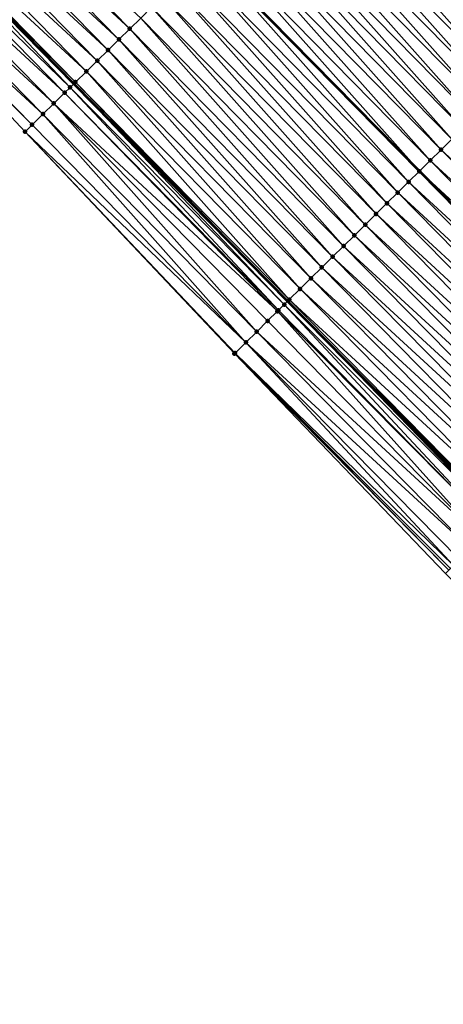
# Model space of a CAD drawing. Header units: feet. Extents: x 2007189 to 2022806, y 818621 to 837694.
# Tile 3 of 256: x 2015014 to 2015042, y 820570 to 820634. Entities that reach past the tile are written whole.
import ezdxf
from ezdxf.enums import TextEntityAlignment as Align

# ---------------------------------------------------------------- set-up
doc = ezdxf.new("R2010")
doc.units = ezdxf.units.FT
doc.header["$MEASUREMENT"] = 0
for name, color, linetype, lineweight in [('EP_Travel Lane', 172, 'Continuous', 53), ('Notes', 102, 'Continuous', 100), ('Road Shots', 141, 'Continuous', 100), ('Road X-Section', 40, 'Continuous', 13), ('STRIPING', 60, 'Continuous', 53)]:
    doc.layers.add(name, color=color, linetype=linetype, lineweight=lineweight)
doc.layers.add('I-77-MM17-21_SB-Surface-Border', color=7, linetype='Continuous')
doc.layers.add('I-77-MM17-21_SB-Surface-TIN', color=7, linetype='Continuous')
doc.styles.add('Style-Arial', font='arial.ttf')

msp = doc.modelspace()

# ---------------------------------------------------------------- linework, layer by layer
at = {"layer": 'EP_Travel Lane'}
msp.add_polyline3d([(2014811.172959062, 820848.3206370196, 261.5938887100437), (2014824.618211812, 820833.5124408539, 261.3793605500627), (2014838.061228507, 820818.7057725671, 261.159242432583), (2014851.687765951, 820803.8005598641, 260.9738000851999), (2014865.39254619, 820789.2354709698, 260.7747308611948), (2014879.097107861, 820774.6706143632, 260.5473908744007), (2014892.791388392, 820760.1185362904, 260.2875568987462), (2014906.497324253, 820745.5548852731, 260.0687267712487), (2014920.260290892, 820730.965983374, 259.8511302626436), (2014934.055518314, 820716.4864218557, 259.6666397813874), (2014947.850779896, 820702.0068244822, 259.4877035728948), (2014961.784316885, 820687.5484979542, 259.3097663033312), (2014975.697806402, 820673.182020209, 259.1634002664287), (2014989.679726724, 820658.783988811, 258.9986660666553), (2015003.68820986, 820644.5103264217, 258.8369309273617), (2015017.696398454, 820630.2369641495, 258.6323643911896), (2015031.735458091, 820615.9683202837, 258.3956098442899), (2015045.768969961, 820601.7204468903, 258.1522214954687), (2015059.865990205, 820587.4451941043, 257.972430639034), (2015073.988684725, 820573.2853286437, 257.7532338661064), (2015088.111538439, 820559.1253035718, 257.5564840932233), (2015102.624268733, 820544.9273389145, 257.4463132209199)], dxfattribs=at)
at = {"layer": 'I-77-MM17-21_SB-Surface-Border', "color": 3, "linetype": 'Continuous', "lineweight": -3}
msp.add_polyline3d([(2015084.289964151, 820555.3116576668, 257.7004042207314), (2015070.562326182, 820569.8678614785, 257.7565259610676), (2015056.34814578, 820583.935746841, 258.0274078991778), (2015042.11161446, 820598.1162351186, 258.2745717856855), (2015028.252267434, 820612.5348447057, 258.5705170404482), (2015014.500761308, 820627.0980882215, 258.8220039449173), (2015000.838610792, 820641.7123297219, 258.9342276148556), (2014987.393386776, 820656.5394956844, 259.0444246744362), (2014973.898087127, 820671.439748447, 259.1880428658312), (2014960.20975495, 820686.0240932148, 259.338976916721)], dxfattribs=at)
at = {"layer": 'I-77-MM17-21_SB-Surface-TIN', "color": 128, "linetype": 'Continuous', "lineweight": -3}
for points in [[(2015050.368998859, 820634.3330717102, 257.644293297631), (2015036.363616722, 820648.5681539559, 257.8488560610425), (2015035.650364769, 820647.8672459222, 257.9148095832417)], [(2015021.380295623, 820633.8542105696, 258.5022424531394), (2015007.3721193, 820648.1275603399, 258.7085972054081), (2015006.658603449, 820647.426921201, 258.7361654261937)], [(2015021.380295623, 820633.8542105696, 258.5022424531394), (2015022.093824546, 820634.5548363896, 258.4765748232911), (2015007.3721193, 820648.1275603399, 258.7085972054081)], [(2015049.657123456, 820633.6307654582, 257.7184883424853), (2015035.650364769, 820647.8672459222, 257.9148095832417), (2015034.937165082, 820647.1662846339, 257.9883651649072)], [(2015049.657123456, 820633.6307654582, 257.7184883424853), (2015050.368998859, 820634.3330717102, 257.644293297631), (2015035.650364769, 820647.8672459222, 257.9148095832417)], [(2015020.666769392, 820633.1535820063, 258.5283016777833), (2015006.658603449, 820647.426921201, 258.7361654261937), (2015005.945076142, 820646.7262937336, 258.7620675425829)], [(2015020.666769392, 820633.1535820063, 258.5283016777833), (2015021.380295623, 820633.8542105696, 258.5022424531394), (2015006.658603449, 820647.426921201, 258.7361654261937)], [(2015048.945176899, 820632.9285314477, 257.7834295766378), (2015034.937165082, 820647.1662846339, 257.9883651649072), (2015034.731847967, 820646.9645492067, 258.0052883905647)], [(2015048.945176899, 820632.9285314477, 257.7834295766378), (2015049.657123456, 820633.6307654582, 257.7184883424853), (2015034.937165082, 820647.1662846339, 257.9883651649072)], [(2015019.953241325, 820632.4529553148, 258.5540937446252), (2015005.945076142, 820646.7262937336, 258.7620675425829), (2015005.231543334, 820646.0256718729, 258.787169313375)], [(2015019.953241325, 820632.4529553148, 258.5540937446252), (2015020.666769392, 820633.1535820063, 258.5283016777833), (2015005.945076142, 820646.7262937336, 258.7620675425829)], [(2015047.520675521, 820631.5246809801, 257.8342060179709), (2015034.223795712, 820646.4654962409, 258.0372400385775), (2015033.510162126, 820645.764977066, 258.0476841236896)], [(2015048.343346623, 820632.335112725, 257.8252420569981), (2015034.432438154, 820646.6703624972, 258.0299671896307), (2015034.223795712, 820646.4654962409, 258.0372400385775)], [(2015047.520675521, 820631.5246809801, 257.8342060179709), (2015048.233084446, 820632.2264455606, 257.8293968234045), (2015034.223795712, 820646.4654962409, 258.0372400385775)], [(2015048.233084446, 820632.2264455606, 257.8293968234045), (2015048.343346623, 820632.335112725, 257.8252420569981), (2015034.223795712, 820646.4654962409, 258.0372400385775)], [(2015034.432438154, 820646.6703624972, 258.0299671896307), (2015048.739892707, 820632.726116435, 257.7976918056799), (2015034.731847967, 820646.9645492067, 258.0052883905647)], [(2015048.343346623, 820632.335112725, 257.8252420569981), (2015048.739892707, 820632.726116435, 257.7976918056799), (2015034.432438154, 820646.6703624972, 258.0299671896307)], [(2015048.945176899, 820632.9285314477, 257.7834295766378), (2015034.731847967, 820646.9645492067, 258.0052883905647), (2015048.739892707, 820632.726116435, 257.7976918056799)], [(2015019.239720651, 820631.752321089, 258.5809612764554), (2015005.231543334, 820646.0256718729, 258.787169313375), (2015004.518004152, 820645.3250565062, 258.8113440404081)], [(2015019.239720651, 820631.752321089, 258.5809612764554), (2015019.953241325, 820632.4529553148, 258.5540937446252), (2015005.231543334, 820646.0256718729, 258.787169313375)], [(2015046.80834599, 820630.8228357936, 257.8493405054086), (2015033.510162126, 820645.764977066, 258.0476841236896), (2015032.796600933, 820645.0643841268, 258.0686580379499)], [(2015046.80834599, 820630.8228357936, 257.8493405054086), (2015047.520675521, 820631.5246809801, 257.8342060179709), (2015033.510162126, 820645.764977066, 258.0476841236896)], [(2015018.52617954, 820631.0517076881, 258.60485610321), (2015004.518004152, 820645.3250565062, 258.8113440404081), (2015003.804452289, 820644.6244540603, 258.8336743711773)], [(2015018.52617954, 820631.0517076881, 258.60485610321), (2015019.239720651, 820631.752321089, 258.5809612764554), (2015004.518004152, 820645.3250565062, 258.8113440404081)], [(2015046.096114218, 820630.1208913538, 257.877188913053), (2015032.796600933, 820645.0643841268, 258.0686580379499), (2015032.083054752, 820644.3637758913, 258.0918154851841)], [(2015046.096114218, 820630.1208913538, 257.877188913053), (2015046.80834599, 820630.8228357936, 257.8493405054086), (2015032.796600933, 820645.0643841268, 258.0686580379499)], [(2015017.455231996, 820630.0001129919, 258.6443726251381), (2015003.68820986, 820644.5103264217, 258.8369309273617), (2015003.090884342, 820643.9238680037, 258.8536651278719)], [(2015017.812623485, 820630.351109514, 258.6265772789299), (2015003.804452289, 820644.6244540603, 258.8336743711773), (2015003.68820986, 820644.5103264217, 258.8369309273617)], [(2015017.455231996, 820630.0001129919, 258.6443726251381), (2015017.696398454, 820630.2369641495, 258.6323643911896), (2015003.68820986, 820644.5103264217, 258.8369309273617)], [(2015017.812623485, 820630.351109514, 258.6265772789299), (2015003.68820986, 820644.5103264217, 258.8369309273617), (2015017.696398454, 820630.2369641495, 258.6323643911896)], [(2015017.812623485, 820630.351109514, 258.6265772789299), (2015018.52617954, 820631.0517076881, 258.60485610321), (2015003.804452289, 820644.6244540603, 258.8336743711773)], [(2015017.099236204, 820629.6503393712, 258.6728469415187), (2015003.090884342, 820643.9238680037, 258.8536651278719), (2015002.377342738, 820643.2232551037, 258.8774877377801)], [(2015017.099236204, 820629.6503393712, 258.6728469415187), (2015017.455231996, 820630.0001129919, 258.6443726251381), (2015003.090884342, 820643.9238680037, 258.8536651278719)], [(2015045.383900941, 820629.4189281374, 257.9074425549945), (2015032.083054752, 820644.3637758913, 258.0918154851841), (2015031.369559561, 820643.6631157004, 258.122389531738)], [(2015045.383900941, 820629.4189281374, 257.9074425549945), (2015046.096114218, 820630.1208913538, 257.877188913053), (2015032.083054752, 820644.3637758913, 258.0918154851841)], [(2015016.385907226, 820628.9495098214, 258.7275969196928), (2015002.377342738, 820643.2232551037, 258.8774877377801), (2015001.663854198, 820642.5225881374, 258.9090282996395)], [(2015016.385907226, 820628.9495098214, 258.7275969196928), (2015017.099236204, 820629.6503393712, 258.6728469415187), (2015002.377342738, 820643.2232551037, 258.8774877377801)], [(2015044.671675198, 820628.7169775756, 257.936075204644), (2015031.369559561, 820643.6631157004, 258.122389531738), (2015030.656038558, 820642.9624818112, 258.1492090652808)], [(2015044.671675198, 820628.7169775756, 257.936075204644), (2015045.383900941, 820629.4189281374, 257.9074425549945), (2015031.369559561, 820643.6631157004, 258.122389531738)], [(2015015.672458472, 820628.2488023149, 258.7649252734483), (2015001.663854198, 820642.5225881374, 258.9090282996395), (2015000.950310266, 820641.8219776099, 258.9325122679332)], [(2015015.672458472, 820628.2488023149, 258.7649252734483), (2015016.385907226, 820628.9495098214, 258.7275969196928), (2015001.663854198, 820642.5225881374, 258.9090282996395)], [(2015043.959476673, 820628.0149993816, 257.9682473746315), (2015030.656038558, 820642.9624818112, 258.1492090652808), (2015029.942506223, 820642.2618594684, 258.174380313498)], [(2015043.959476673, 820628.0149993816, 257.9682473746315), (2015044.671675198, 820628.7169775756, 257.936075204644), (2015030.656038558, 820642.9624818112, 258.1492090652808)], [(2015014.959005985, 820627.548098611, 258.8017107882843), (2015000.950310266, 820641.8219776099, 258.9325122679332), (2015000.838610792, 820641.7123297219, 258.9342276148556)], [(2015014.959005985, 820627.548098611, 258.8017107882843), (2015015.672458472, 820628.2488023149, 258.7649252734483), (2015000.950310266, 820641.8219776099, 258.9325122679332)], [(2015043.247260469, 820627.3130391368, 257.9981203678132), (2015029.942506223, 820642.2618594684, 258.174380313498), (2015029.228957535, 820641.5612537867, 258.1971732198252)], [(2015043.247260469, 820627.3130391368, 257.9981203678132), (2015043.959476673, 820628.0149993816, 257.9682473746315), (2015029.942506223, 820642.2618594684, 258.174380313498)], [(2015014.500761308, 820627.0980882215, 258.8220039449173), (2015014.959005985, 820627.548098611, 258.8017107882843), (2015000.838610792, 820641.7123297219, 258.9342276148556)], [(2015042.535047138, 820626.6110759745, 258.0283670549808), (2015029.228957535, 820641.5612537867, 258.1971732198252), (2015028.515472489, 820640.8605832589, 258.2292228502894)], [(2015042.535047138, 820626.6110759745, 258.0283670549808), (2015043.247260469, 820627.3130391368, 257.9981203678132), (2015029.228957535, 820641.5612537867, 258.1971732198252)], [(2015041.822838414, 820625.909108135, 258.0592128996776), (2015028.515472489, 820640.8605832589, 258.2292228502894), (2015027.80195514, 820640.1599456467, 258.2565738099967)], [(2015041.822838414, 820625.909108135, 258.0592128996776), (2015042.535047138, 820626.6110759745, 258.0283670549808), (2015028.515472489, 820640.8605832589, 258.2292228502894)], [(2015041.110628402, 820625.2071416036, 258.0898911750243), (2015027.80195514, 820640.1599456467, 258.2565738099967), (2015027.088451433, 820639.4592941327, 258.2859092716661)], [(2015041.110628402, 820625.2071416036, 258.0898911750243), (2015041.822838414, 820625.909108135, 258.0592128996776), (2015027.80195514, 820640.1599456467, 258.2565738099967)], [(2015027.088451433, 820639.4592941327, 258.2859092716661), (2015026.374899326, 820638.7586919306, 258.3082050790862), (2015040.398396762, 820624.5051970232, 258.1177571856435)], [(2015041.110628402, 820625.2071416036, 258.0898911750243), (2015027.088451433, 820639.4592941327, 258.2859092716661), (2015040.398396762, 820624.5051970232, 258.1177571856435)], [(2015039.686160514, 820623.8032571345, 258.1450230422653), (2015026.374899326, 820638.7586919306, 258.3082050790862), (2015025.661384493, 820638.0580517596, 258.3359216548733)], [(2015039.686160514, 820623.8032571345, 258.1450230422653), (2015040.398396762, 820624.5051970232, 258.1177571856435), (2015026.374899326, 820638.7586919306, 258.3082050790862)], [(2015038.973919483, 820623.1013220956, 258.1716672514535), (2015025.661384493, 820638.0580517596, 258.3359216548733), (2015024.947875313, 820637.3574058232, 258.364460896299)], [(2015038.973919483, 820623.1013220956, 258.1716672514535), (2015039.686160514, 820623.8032571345, 258.1450230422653), (2015025.661384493, 820638.0580517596, 258.3359216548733)], [(2015038.26167899, 820622.3993865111, 258.1983813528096), (2015024.947875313, 820637.3574058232, 258.364460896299), (2015024.234357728, 820636.6567684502, 258.3917777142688)], [(2015038.26167899, 820622.3993865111, 258.1983813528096), (2015038.973919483, 820623.1013220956, 258.1716672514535), (2015024.947875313, 820637.3574058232, 258.364460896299)], [(2015037.54941085, 820621.6974789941, 258.2215001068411), (2015024.234357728, 820636.6567684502, 258.3917777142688), (2015023.520835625, 820635.9561356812, 258.4184373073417)], [(2015037.54941085, 820621.6974789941, 258.2215001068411), (2015038.26167899, 820622.3993865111, 258.1983813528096), (2015024.234357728, 820636.6567684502, 258.3917777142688)], [(2015036.837153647, 820620.995560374, 258.2460411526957), (2015023.520835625, 820635.9561356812, 258.4184373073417), (2015022.807313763, 820635.2555026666, 258.4451319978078)], [(2015036.837153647, 820620.995560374, 258.2460411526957), (2015037.54941085, 820621.6974789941, 258.2215001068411), (2015023.520835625, 820635.9561356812, 258.4184373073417)], [(2015036.124897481, 820620.2936407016, 258.2707169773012), (2015022.807313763, 820635.2555026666, 258.4451319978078), (2015022.093824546, 820634.5548363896, 258.4765748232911)], [(2015036.124897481, 820620.2936407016, 258.2707169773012), (2015036.837153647, 820620.995560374, 258.2460411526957), (2015022.807313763, 820635.2555026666, 258.4451319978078)], [(2015035.412624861, 820619.5917377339, 258.2932529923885), (2015022.093824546, 820634.5548363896, 258.4765748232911), (2015021.380295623, 820633.8542105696, 258.5022424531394)], [(2015035.412624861, 820619.5917377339, 258.2932529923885), (2015036.124897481, 820620.2936407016, 258.2707169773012), (2015022.093824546, 820634.5548363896, 258.4765748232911)], [(2015034.700336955, 820618.889850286, 258.3138010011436), (2015021.380295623, 820633.8542105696, 258.5022424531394), (2015020.666769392, 820633.1535820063, 258.5283016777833)], [(2015034.700336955, 820618.889850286, 258.3138010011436), (2015035.412624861, 820619.5917377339, 258.2932529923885), (2015021.380295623, 820633.8542105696, 258.5022424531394)], [(2015033.988045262, 820618.1879666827, 258.3338565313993), (2015020.666769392, 820633.1535820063, 258.5283016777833), (2015019.953241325, 820632.4529553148, 258.5540937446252)], [(2015033.988045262, 820618.1879666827, 258.3338565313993), (2015034.700336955, 820618.889850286, 258.3138010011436), (2015020.666769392, 820633.1535820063, 258.5283016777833)], [(2015033.275776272, 820617.4860600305, 258.3568645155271), (2015019.953241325, 820632.4529553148, 258.5540937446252), (2015019.239720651, 820631.752321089, 258.5809612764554)], [(2015033.275776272, 820617.4860600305, 258.3568645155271), (2015033.988045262, 820618.1879666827, 258.3338565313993), (2015019.953241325, 820632.4529553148, 258.5540937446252)], [(2015032.563487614, 820616.7841733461, 258.3773147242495), (2015019.239720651, 820631.752321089, 258.5809612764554), (2015018.52617954, 820631.0517076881, 258.60485610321)], [(2015032.563487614, 820616.7841733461, 258.3773147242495), (2015033.275776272, 820617.4860600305, 258.3568645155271), (2015019.239720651, 820631.752321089, 258.5809612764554)], [(2015031.851157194, 820616.082329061, 258.392333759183), (2015018.52617954, 820631.0517076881, 258.60485610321), (2015017.812623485, 820630.351109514, 258.6265772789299)], [(2015031.851157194, 820616.082329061, 258.392333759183), (2015032.563487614, 820616.7841733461, 258.3773147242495), (2015018.52617954, 820631.0517076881, 258.60485610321)], [(2015031.516279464, 820615.7523437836, 258.4018160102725), (2015017.696398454, 820630.2369641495, 258.6323643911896), (2015017.455231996, 820630.0001129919, 258.6443726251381)], [(2015017.812623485, 820630.351109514, 258.6265772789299), (2015017.696398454, 820630.2369641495, 258.6323643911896), (2015031.735458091, 820615.9683202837, 258.3956098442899)], [(2015031.516279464, 820615.7523437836, 258.4018160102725), (2015031.735458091, 820615.9683202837, 258.3956098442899), (2015017.696398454, 820630.2369641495, 258.6323643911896)], [(2015031.851157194, 820616.082329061, 258.392333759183), (2015017.812623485, 820630.351109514, 258.6265772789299), (2015031.735458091, 820615.9683202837, 258.3956098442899)], [(2015031.070222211, 820615.3121797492, 258.4549874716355), (2015017.099236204, 820629.6503393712, 258.6728469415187), (2015016.385907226, 820628.9495098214, 258.7275969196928)], [(2015031.139126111, 820615.3801808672, 258.44628221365), (2015017.455231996, 820630.0001129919, 258.6443726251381), (2015017.099236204, 820629.6503393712, 258.6728469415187)], [(2015031.070222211, 820615.3121797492, 258.4549874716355), (2015031.139126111, 820615.3801808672, 258.44628221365), (2015017.099236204, 820629.6503393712, 258.6728469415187)], [(2015031.139126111, 820615.3801808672, 258.44628221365), (2015031.516279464, 820615.7523437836, 258.4018160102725), (2015017.455231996, 820630.0001129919, 258.6443726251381)], [(2015029.714819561, 820613.9761325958, 258.5223964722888), (2015016.385907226, 820628.9495098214, 258.7275969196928), (2015015.672458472, 820628.2488023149, 258.7649252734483)], [(2015029.714819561, 820613.9761325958, 258.5223964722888), (2015030.427084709, 820614.6780431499, 258.4988886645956), (2015016.385907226, 820628.9495098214, 258.7275969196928)], [(2015030.427084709, 820614.6780431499, 258.4988886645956), (2015031.070222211, 820615.3121797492, 258.4549874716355), (2015016.385907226, 820628.9495098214, 258.7275969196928)], [(2015029.002575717, 820613.2742004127, 258.5486748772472), (2015015.672458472, 820628.2488023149, 258.7649252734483), (2015014.959005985, 820627.548098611, 258.8017107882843)], [(2015029.002575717, 820613.2742004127, 258.5486748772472), (2015029.714819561, 820613.9761325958, 258.5223964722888), (2015015.672458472, 820628.2488023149, 258.7649252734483)], [(2015029.002575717, 820613.2742004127, 258.5486748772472), (2015014.959005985, 820627.548098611, 258.8017107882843), (2015014.500761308, 820627.0980882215, 258.8220039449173)], [(2015028.252267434, 820612.5348447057, 258.5705170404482), (2015028.290291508, 820612.5723092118, 258.5697036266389), (2015014.500761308, 820627.0980882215, 258.8220039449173)], [(2015028.290291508, 820612.5723092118, 258.5697036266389), (2015029.002575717, 820613.2742004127, 258.5486748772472), (2015014.500761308, 820627.0980882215, 258.8220039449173)], [(2015056.568515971, 820612.3632462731, 257.7793864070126), (2015042.535047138, 820626.6110759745, 258.0283670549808), (2015041.822838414, 820625.909108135, 258.0592128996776)], [(2015055.856309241, 820611.6612764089, 257.8104912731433), (2015041.822838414, 820625.909108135, 258.0592128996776), (2015041.110628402, 820625.2071416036, 258.0898911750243)], [(2015055.856309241, 820611.6612764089, 257.8104912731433), (2015056.568515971, 820612.3632462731, 257.7793864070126), (2015041.822838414, 820625.909108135, 258.0592128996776)], [(2015055.144093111, 820610.9593160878, 257.8403737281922), (2015041.110628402, 820625.2071416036, 258.0898911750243), (2015040.398396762, 820624.5051970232, 258.1177571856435)], [(2015055.144093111, 820610.9593160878, 257.8403737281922), (2015055.856309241, 820611.6612764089, 257.8104912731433), (2015041.110628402, 820625.2071416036, 258.0898911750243)], [(2015039.686160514, 820623.8032571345, 258.1450230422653), (2015054.43180145, 820610.257432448, 257.8604333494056), (2015040.398396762, 820624.5051970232, 258.1177571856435)], [(2015055.144093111, 820610.9593160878, 257.8403737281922), (2015040.398396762, 820624.5051970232, 258.1177571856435), (2015054.43180145, 820610.257432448, 257.8604333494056)], [(2015053.719579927, 820609.5554776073, 257.8896140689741), (2015039.686160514, 820623.8032571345, 258.1450230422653), (2015038.973919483, 820623.1013220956, 258.1716672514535)], [(2015053.719579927, 820609.5554776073, 257.8896140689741), (2015054.43180145, 820610.257432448, 257.8604333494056), (2015039.686160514, 820623.8032571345, 258.1450230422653)], [(2015053.007319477, 820608.8535622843, 257.913732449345), (2015038.973919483, 820623.1013220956, 258.1716672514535), (2015038.26167899, 820622.3993865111, 258.1983813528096)], [(2015053.007319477, 820608.8535622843, 257.913732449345), (2015053.719579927, 820609.5554776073, 257.8896140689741), (2015038.973919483, 820623.1013220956, 258.1716672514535)], [(2015052.29505493, 820608.1516511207, 257.9373180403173), (2015038.26167899, 820622.3993865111, 258.1983813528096), (2015037.54941085, 820621.6974789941, 258.2215001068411)], [(2015052.29505493, 820608.1516511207, 257.9373180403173), (2015053.007319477, 820608.8535622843, 257.913732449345), (2015038.26167899, 820622.3993865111, 258.1983813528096)], [(2015051.582805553, 820607.4497245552, 257.962876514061), (2015037.54941085, 820621.6974789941, 258.2215001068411), (2015036.837153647, 820620.995560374, 258.2460411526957)], [(2015051.582805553, 820607.4497245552, 257.962876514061), (2015052.29505493, 820608.1516511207, 257.9373180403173), (2015037.54941085, 820621.6974789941, 258.2215001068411)], [(2015050.870553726, 820606.7478004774, 257.988116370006), (2015036.837153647, 820620.995560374, 258.2460411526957), (2015036.124897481, 820620.2936407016, 258.2707169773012)], [(2015050.870553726, 820606.7478004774, 257.988116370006), (2015051.582805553, 820607.4497245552, 257.962876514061), (2015036.837153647, 820620.995560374, 258.2460411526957)], [(2015050.158312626, 820606.0458655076, 258.0147514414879), (2015036.124897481, 820620.2936407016, 258.2707169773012), (2015035.412624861, 820619.5917377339, 258.2932529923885)], [(2015050.158312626, 820606.0458655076, 258.0147514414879), (2015050.870553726, 820606.7478004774, 257.988116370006), (2015036.124897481, 820620.2936407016, 258.2707169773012)], [(2015049.446063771, 820605.3439384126, 258.0403777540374), (2015035.412624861, 820619.5917377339, 258.2932529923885), (2015034.700336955, 820618.889850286, 258.3138010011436)], [(2015049.446063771, 820605.3439384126, 258.0403777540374), (2015050.158312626, 820606.0458655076, 258.0147514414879), (2015035.412624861, 820619.5917377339, 258.2932529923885)], [(2015048.733767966, 820604.6420589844, 258.059898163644), (2015034.700336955, 820618.889850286, 258.3138010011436), (2015033.988045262, 820618.1879666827, 258.3338565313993)], [(2015048.733767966, 820604.6420589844, 258.059898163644), (2015049.446063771, 820605.3439384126, 258.0403777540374), (2015034.700336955, 820618.889850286, 258.3138010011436)], [(2015048.021474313, 820603.9401773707, 258.0796985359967), (2015033.988045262, 820618.1879666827, 258.3338565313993), (2015033.275776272, 820617.4860600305, 258.3568645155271)], [(2015048.021474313, 820603.9401773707, 258.0796985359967), (2015048.733767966, 820604.6420589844, 258.059898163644), (2015033.988045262, 820618.1879666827, 258.3338565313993)], [(2015047.309204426, 820603.2382716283, 258.1025896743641), (2015033.275776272, 820617.4860600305, 258.3568645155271), (2015032.563487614, 820616.7841733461, 258.3773147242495)], [(2015047.309204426, 820603.2382716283, 258.1025896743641), (2015048.021474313, 820603.9401773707, 258.0796985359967), (2015033.275776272, 820617.4860600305, 258.3568645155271)], [(2015046.596941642, 820602.5363586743, 258.1264045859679), (2015032.563487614, 820616.7841733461, 258.3773147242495), (2015031.851157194, 820616.082329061, 258.392333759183)], [(2015046.596941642, 820602.5363586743, 258.1264045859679), (2015047.309204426, 820603.2382716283, 258.1025896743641), (2015032.563487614, 820616.7841733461, 258.3773147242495)], [(2015045.653800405, 820601.6069471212, 258.1563149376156), (2015031.735458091, 820615.9683202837, 258.3956098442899), (2015031.516279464, 820615.7523437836, 258.4018160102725)], [(2015045.884662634, 820601.8344621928, 258.1481094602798), (2015031.851157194, 820616.082329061, 258.392333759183), (2015031.735458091, 820615.9683202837, 258.3956098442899)], [(2015045.884662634, 820601.8344621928, 258.1481094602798), (2015031.735458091, 820615.9683202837, 258.3956098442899), (2015045.768969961, 820601.7204468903, 258.1522214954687)], [(2015045.653800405, 820601.6069471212, 258.1563149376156), (2015045.768969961, 820601.7204468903, 258.1522214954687), (2015031.735458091, 820615.9683202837, 258.3956098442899)], [(2015045.884662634, 820601.8344621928, 258.1481094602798), (2015046.596941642, 820602.5363586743, 258.1264045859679), (2015031.851157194, 820616.082329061, 258.392333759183)], [(2015045.172730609, 820601.1322134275, 258.2149404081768), (2015031.139126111, 820615.3801808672, 258.44628221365), (2015031.070222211, 820615.3121797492, 258.4549874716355)], [(2015045.172730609, 820601.1322134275, 258.2149404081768), (2015031.516279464, 820615.7523437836, 258.4018160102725), (2015031.139126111, 820615.3801808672, 258.44628221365)], [(2015045.172730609, 820601.1322134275, 258.2149404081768), (2015045.653800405, 820601.6069471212, 258.1563149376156), (2015031.516279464, 820615.7523437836, 258.4018160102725)], [(2015044.460536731, 820600.4302305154, 258.2477166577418), (2015030.427084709, 820614.6780431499, 258.4988886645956), (2015029.714819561, 820613.9761325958, 258.5223964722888)], [(2015044.460536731, 820600.4302305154, 258.2477166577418), (2015031.070222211, 820615.3121797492, 258.4549874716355), (2015030.427084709, 820614.6780431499, 258.4988886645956)], [(2015044.460536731, 820600.4302305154, 258.2477166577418), (2015045.172730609, 820601.1322134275, 258.2149404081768), (2015031.070222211, 820615.3121797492, 258.4549874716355)], [(2015043.748223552, 820599.728368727, 258.2649775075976), (2015029.714819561, 820613.9761325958, 258.5223964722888), (2015029.002575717, 820613.2742004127, 258.5486748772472)], [(2015043.748223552, 820599.728368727, 258.2649775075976), (2015044.460536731, 820600.4302305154, 258.2477166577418), (2015029.714819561, 820613.9761325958, 258.5223964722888)], [(2015042.640435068, 820598.6369994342, 258.2810802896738), (2015029.002575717, 820613.2742004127, 258.5486748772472), (2015028.290291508, 820612.5723092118, 258.5697036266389)], [(2015042.640435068, 820598.6369994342, 258.2810802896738), (2015043.03586384, 820599.0265541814, 258.2761867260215), (2015029.002575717, 820613.2742004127, 258.5486748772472)], [(2015043.03586384, 820599.0265541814, 258.2761867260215), (2015043.748223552, 820599.728368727, 258.2649775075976), (2015029.002575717, 820613.2742004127, 258.5486748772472)], [(2015042.32344081, 820598.3248039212, 258.2791612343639), (2015028.290291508, 820612.5723092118, 258.5697036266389), (2015028.252267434, 820612.5348447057, 258.5705170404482)], [(2015042.11161446, 820598.1162351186, 258.2745717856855), (2015042.32344081, 820598.3248039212, 258.2791612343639), (2015028.252267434, 820612.5348447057, 258.5705170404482)], [(2015042.32344081, 820598.3248039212, 258.2791612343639), (2015042.445016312, 820598.4445308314, 258.2804270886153), (2015028.290291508, 820612.5723092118, 258.5697036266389)], [(2015042.445016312, 820598.4445308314, 258.2804270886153), (2015042.640435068, 820598.6369994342, 258.2810802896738), (2015028.290291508, 820612.5723092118, 258.5697036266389)]]:
    msp.add_3dface(points, dxfattribs=at)
at = {"layer": 'Road Shots', "lineweight": 100}
for p in [(2015021.380295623, 820633.8542105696, 258.5022424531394), (2015020.666769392, 820633.1535820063, 258.5283016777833), (2015019.953241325, 820632.4529553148, 258.5540937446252), (2015019.239720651, 820631.752321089, 258.5809612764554), (2015018.52617954, 820631.0517076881, 258.60485610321), (2015017.812623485, 820630.351109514, 258.6265772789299), (2015017.099236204, 820629.6503393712, 258.6728469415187), (2015017.455231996, 820630.0001129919, 258.6443726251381), (2015016.385907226, 820628.9495098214, 258.7275969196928), (2015015.672458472, 820628.2488023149, 258.7649252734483), (2015014.500761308, 820627.0980882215, 258.8220039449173), (2015014.959005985, 820627.548098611, 258.8017107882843), (2015041.822838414, 820625.909108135, 258.0592128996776), (2015041.110628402, 820625.2071416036, 258.0898911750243), (2015040.398396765, 820624.5051970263, 258.117757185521), (2015039.686160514, 820623.8032571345, 258.1450230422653), (2015038.973919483, 820623.1013220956, 258.1716672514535), (2015038.26167899, 820622.3993865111, 258.1983813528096), (2015037.54941085, 820621.6974789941, 258.2215001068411), (2015036.837153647, 820620.995560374, 258.2460411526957), (2015036.124897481, 820620.2936407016, 258.2707169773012), (2015035.412624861, 820619.5917377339, 258.2932529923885), (2015034.700336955, 820618.889850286, 258.3138010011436), (2015033.988045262, 820618.1879666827, 258.3338565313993), (2015033.275776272, 820617.4860600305, 258.3568645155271), (2015032.563487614, 820616.7841733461, 258.3773147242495), (2015031.851157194, 820616.082329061, 258.392333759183), (2015031.139126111, 820615.3801808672, 258.44628221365), (2015031.516279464, 820615.7523437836, 258.4018160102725), (2015030.427084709, 820614.6780431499, 258.4988886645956), (2015031.070222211, 820615.3121797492, 258.4549874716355), (2015029.714819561, 820613.9761325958, 258.5223964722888), (2015029.002575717, 820613.2742004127, 258.5486748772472), (2015028.252267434, 820612.5348447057, 258.5705170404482), (2015028.290291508, 820612.5723092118, 258.5697036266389)]:
    msp.add_point(p, dxfattribs=at)
at = {"layer": 'Road X-Section', "extrusion": (-0.7004122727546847, 0.7136710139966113, 0.009814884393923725), "elevation": -825680.5725981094, "flags": 128}
msp.add_lwpolyline([(-2012962.332250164, 8362.21100619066), (-2012961.332250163, 8362.276962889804), (-2012960.332250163, 8362.350522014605), (-2012959.624657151, 8362.39212604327), (-2012959.332250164, 8362.399399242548), (-2012958.332250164, 8362.40984383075), (-2012957.332250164, 8362.430818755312), (-2012956.332250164, 8362.453977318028), (-2012955.332250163, 8362.484552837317), (-2012954.332250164, 8362.51137366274), (-2012953.332250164, 8362.536546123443), (-2012952.332250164, 8362.55934012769), (-2012951.332250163, 8362.591391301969), (-2012950.332250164, 8362.61874357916), (-2012949.332250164, 8362.648080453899), (-2012948.332250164, 8362.670377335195), (-2012947.332250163, 8362.698095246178), (-2012946.332250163, 8362.726635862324), (-2012945.332250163, 8362.753953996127), (-2012944.332250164, 8362.780614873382), (-2012943.332250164, 8362.807310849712), (-2012942.332250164, 8362.838755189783), (-2012941.332250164, 8362.864424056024), (-2012940.332250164, 8362.890484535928), (-2012939.332250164, 8362.916277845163), (-2012938.332250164, 8362.943146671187), (-2012937.332250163, 8362.967042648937), (-2012936.332250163, 8362.988764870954), (-2012935.831323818, 8363.00656107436), (-2012935.332250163, 8363.035036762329), (-2012934.332250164, 8363.089789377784), (-2012933.332250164, 8363.127119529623), (-2012932.332250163, 8363.163906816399), (-2012931.689990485, 8363.184200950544)], dxfattribs=at)
at = {"layer": 'Road X-Section', "extrusion": (-0.701684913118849, 0.7124031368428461, 0.01095688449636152), "elevation": -829305.1470410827, "flags": 128}
msp.add_lwpolyline([(-2011475.680263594, 9344.805955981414), (-2011474.680263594, 9344.880155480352), (-2011473.680263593, 9344.945100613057), (-2011472.835074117, 9344.986915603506), (-2011472.680263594, 9344.991070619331), (-2011471.680263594, 9344.9958801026), (-2011470.680263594, 9345.011015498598), (-2011469.680263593, 9345.038865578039), (-2011468.680263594, 9345.069121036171), (-2011467.680263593, 9345.097755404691), (-2011466.680263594, 9345.129929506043), (-2011465.680263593, 9345.159804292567), (-2011464.680263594, 9345.190052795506), (-2011463.680263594, 9345.220900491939), (-2011462.680263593, 9345.251580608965), (-2011461.680263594, 9345.279448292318), (-2011460.680263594, 9345.306715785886), (-2011459.680263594, 9345.333361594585), (-2011458.680263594, 9345.36007729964), (-2011457.680263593, 9345.38319744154), (-2011456.680263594, 9345.407739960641), (-2011455.680263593, 9345.432417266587), (-2011454.680263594, 9345.454954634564), (-2011453.680263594, 9345.475503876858), (-2011452.680263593, 9345.495560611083), (-2011451.680263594, 9345.51856997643), (-2011450.680263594, 9345.539021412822), (-2011449.680263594, 9345.554041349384), (-2011449.210121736, 9345.563524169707), (-2011448.680263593, 9345.607993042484), (-2011448.583455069, 9345.616698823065), (-2011447.680263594, 9345.66060265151), (-2011446.680263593, 9345.684111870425), (-2011445.680263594, 9345.710391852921), (-2011444.680263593, 9345.73142186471), (-2011444.626883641, 9345.732235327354)], dxfattribs=at)
at = {"layer": 'STRIPING'}
msp.add_polyline3d([(2014833.525356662, 820841.609431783, 261.0806672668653), (2014846.974191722, 820826.8076774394, 260.8884933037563), (2014860.452383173, 820812.0863912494, 260.6911868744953), (2014874.187344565, 820797.5500793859, 260.475390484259), (2014887.922179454, 820783.013901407, 260.2432627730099), (2014901.643525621, 820768.4609663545, 259.9968629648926), (2014915.356328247, 820753.9034174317, 259.8048816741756), (2014929.077431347, 820739.369140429, 259.6292096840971), (2014942.872731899, 820724.889502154, 259.4566095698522), (2014956.667925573, 820710.4099760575, 259.2666319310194), (2014970.53117651, 820696.0174631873, 259.0930891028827), (2014984.440119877, 820681.647160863, 258.9040672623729), (2014998.358401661, 820667.305539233, 258.699828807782), (2015012.366704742, 820653.0320603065, 258.511908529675), (2015026.374899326, 820638.7586919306, 258.3082050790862), (2015040.398396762, 820624.5051970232, 258.1177571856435), (2015054.43180145, 820610.257432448, 257.8604333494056), (2015068.488940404, 820596.0501114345, 257.6578047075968), (2015082.69158744, 820581.9699280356, 257.4429667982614), (2015096.894284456, 820567.8896950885, 257.2351409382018), (2015111.158614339, 820553.9678149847, 257.1048392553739)], dxfattribs=at)

# ---------------------------------------------------------------- texts
at = {"layer": 'Notes', "style": 'Style-Arial'}
msp.add_text('APPROACH SLAB', height=6.34396933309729, rotation=44.19376371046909, dxfattribs=at).set_placement((2014997.787401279, 820527.5290371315), align=Align.TOP_LEFT)

doc.saveas('drawing.dxf')
